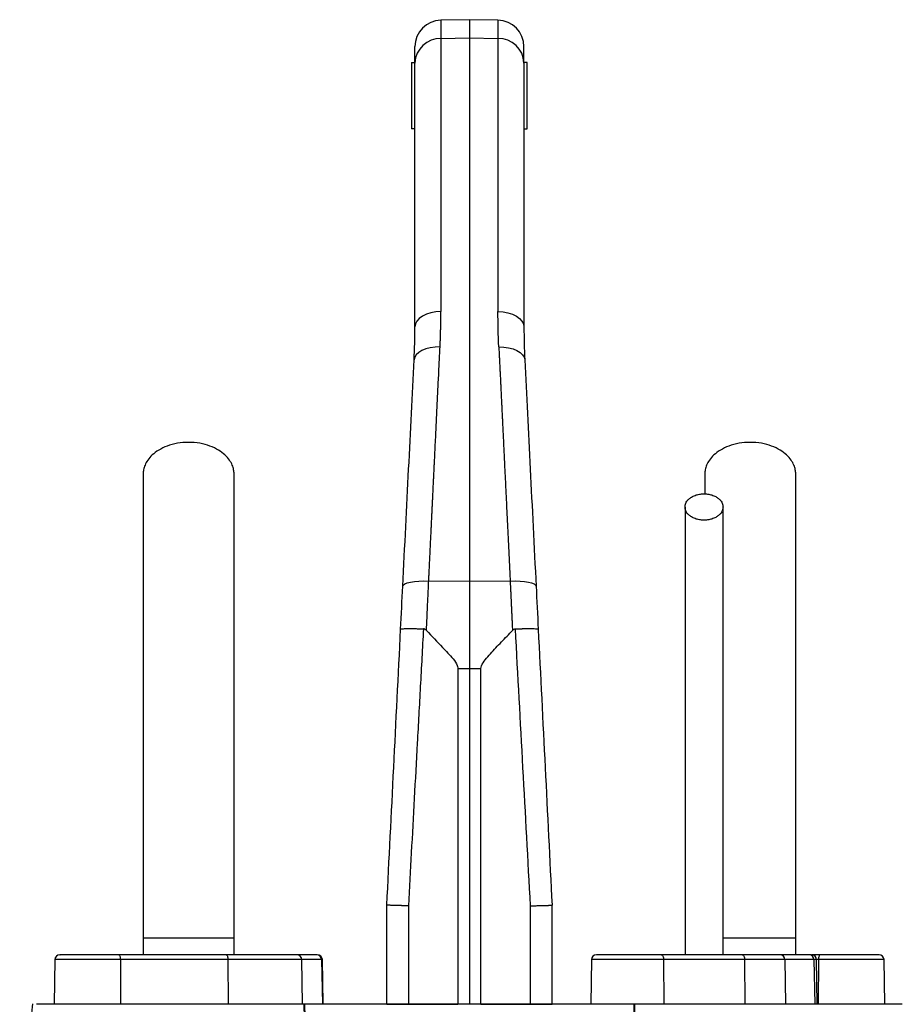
# Model space of a CAD drawing. Extents: x 167 to 762, y 3 to 2086.
# Tile 16 of 16: x 328 to 595, y 1788 to 2086. Entities that reach past the tile are written whole.
import ezdxf

# ---------------------------------------------------------------- set-up
doc = ezdxf.new("R2010")
doc.units = 0
doc.layers.get('0').update_dxf_attribs({"linetype": 'CONTINUOUS'})

msp = doc.modelspace()

# ---------------------------------------------------------------- linework, layer by layer
at = {"color": 7, "linetype": 'CONTINUOUS'}
for p, q in [((464.34, 2085.75), (455.7, 2085.6)), ((455.7, 2085.6), (455.7, 2080.09)), ((472.98, 2085.6), (464.34, 2085.75)), ((464.34, 2085.75), (464.34, 2080.23)), ((472.98, 2085.6), (472.98, 2080.09)), ((455.7, 2080.09), (464.34, 2080.23)), ((455.7, 2080.09), (455.7, 1997.45)), ((464.34, 2080.23), (464.34, 1915.9)), ((464.34, 2080.23), (472.98, 2080.09)), ((472.98, 2080.09), (472.98, 1997.45)), ((446.84, 2072.75), (447.84, 2072.75)), ((446.84, 2072.75), (446.84, 2052.75)), ((481.84, 2072.75), (480.84, 2072.75)), ((481.84, 2052.75), (481.84, 2072.75)), ((447.84, 2052.75), (446.84, 2052.75)), ((480.84, 2052.75), (481.84, 2052.75)), ((535.59, 1948.26), (535.59, 1942.23)), ((452.02, 1915.84), (464.34, 1915.9)), ((464.34, 1915.9), (464.34, 1889.39)), ((464.34, 1915.9), (476.66, 1915.84)), ((460.85, 1889.39), (464.34, 1889.39)), ((460.85, 1889.39), (460.85, 1787.75)), ((464.34, 1889.39), (464.34, 1787.75)), ((464.34, 1889.39), (467.83, 1889.39)), ((467.83, 1787.75), (467.83, 1889.39)), ((439.34, 1787.75), (439.34, 1817.75)), ((445.86, 1817.55), (445.86, 1787.75)), ((482.82, 1787.75), (482.82, 1817.55)), ((489.34, 1787.75), (489.34, 1817.75)), ((365.59, 1807.75), (365.59, 1802.75)), ((393.09, 1807.75), (365.59, 1807.75)), ((393.09, 1802.75), (393.09, 1807.75)), ((563.09, 1807.75), (541.05, 1807.75)), ((563.09, 1802.75), (563.09, 1807.75)), ((338.86, 1801.27), (338.63, 1787.75)), ((358.68, 1801.27), (338.86, 1801.27)), ((390.72, 1802.75), (358.17, 1802.75)), ((358.68, 1801.27), (358.76, 1787.75)), ((391.23, 1801.27), (358.68, 1801.27)), ((391.23, 1801.27), (391.31, 1787.75)), ((413.58, 1801.27), (391.23, 1801.27)), ((418.11, 1802.75), (412.1, 1802.75)), ((413.81, 1787.75), (413.58, 1801.27)), ((419.59, 1801.27), (413.58, 1801.27)), ((419.59, 1801.27), (419.82, 1787.75)), ((419.82, 1801.27), (419.59, 1801.27)), ((420.05, 1787.75), (419.82, 1801.27)), ((501.29, 1801.27), (501.06, 1787.75)), ((523.1, 1801.27), (501.29, 1801.27)), ((546.91, 1802.75), (522.38, 1802.75)), ((523.1, 1801.27), (523.21, 1787.75)), ((547.63, 1801.27), (523.1, 1801.27)), ((547.63, 1801.27), (547.74, 1787.75)), ((559.77, 1801.27), (547.63, 1801.27)), ((567.2, 1802.75), (558.35, 1802.75)), ((559.77, 1801.27), (560, 1787.75)), ((568.63, 1801.27), (559.77, 1801.27)), ((570.51, 1802.75), (568.06, 1802.75)), ((568.63, 1801.27), (568.85, 1787.75)), ((569.39, 1801.27), (568.63, 1801.27)), ((569.62, 1787.75), (569.39, 1801.27)), ((570, 1801.27), (569.39, 1801.27)), ((570, 1801.27), (569.92, 1787.75)), ((589.82, 1801.27), (570, 1801.27)), ((590.05, 1787.75), (589.82, 1801.27)), ((339.34, 1787.75), (333.32, 1787.75)), ((439.34, 1787.75), (445.86, 1787.75)), ((445.86, 1787.75), (460.85, 1787.75)), ((467.83, 1787.75), (482.82, 1787.75)), ((482.82, 1787.75), (489.34, 1787.75)), ((595.36, 1787.75), (589.34, 1787.75))]:
    msp.add_line(p, q, dxfattribs=at)
at = {"color": 7, "linetype": 'CONTINUOUS', "flags": 128}
for points in [[(455.7, 1997.45), (454.16, 1997.35), (452.68, 1997.07), (451.32, 1996.63), (450.13, 1996.05), (449.16, 1995.33), (448.44, 1994.53), (447.99, 1993.65), (447.84, 1992.74)], [(472.98, 1997.45), (474.52, 1997.35), (476, 1997.07), (477.36, 1996.63), (478.55, 1996.05), (479.52, 1995.33), (480.24, 1994.53), (480.69, 1993.65), (480.84, 1992.74)], [(455.44, 1986.71), (453.93, 1986.67), (452.48, 1986.47), (451.13, 1986.13), (449.96, 1985.64), (448.98, 1985.04), (448.25, 1984.34), (447.78, 1983.57), (447.59, 1982.76)], [(473.24, 1986.71), (474.75, 1986.67), (476.2, 1986.47), (477.55, 1986.13), (478.72, 1985.64), (479.7, 1985.04), (480.43, 1984.34), (480.9, 1983.57), (481.09, 1982.76)], [(444.17, 1914.25), (444.33, 1914.62), (444.79, 1914.97), (445.52, 1915.27), (446.49, 1915.52), (447.67, 1915.71), (449.02, 1915.82), (450.49, 1915.87), (452.02, 1915.84)], [(476.66, 1915.84), (478.19, 1915.87), (479.66, 1915.82), (481.01, 1915.71), (482.19, 1915.52), (483.16, 1915.27), (483.89, 1914.97), (484.35, 1914.62), (484.51, 1914.25)], [(358.17, 1802.75), (358.26, 1802.72), (358.36, 1802.64), (358.45, 1802.5), (358.52, 1802.32), (358.59, 1802.09), (358.64, 1801.84), (358.67, 1801.56), (358.68, 1801.27)], [(390.72, 1802.75), (390.82, 1802.72), (390.91, 1802.64), (391, 1802.5), (391.08, 1802.32), (391.14, 1802.09), (391.19, 1801.84), (391.22, 1801.56), (391.23, 1801.27)], [(522.38, 1802.75), (522.52, 1802.72), (522.65, 1802.64), (522.78, 1802.5), (522.88, 1802.32), (522.97, 1802.09), (523.04, 1801.84), (523.08, 1801.56), (523.1, 1801.27)], [(546.91, 1802.75), (547.05, 1802.72), (547.18, 1802.64), (547.31, 1802.5), (547.42, 1802.32), (547.5, 1802.09), (547.57, 1801.84), (547.61, 1801.56), (547.63, 1801.27)], [(570.51, 1802.75), (570.42, 1802.72), (570.32, 1802.64), (570.23, 1802.5), (570.16, 1802.32), (570.09, 1802.09), (570.04, 1801.84), (570.01, 1801.56), (570, 1801.27)]]:
    msp.add_lwpolyline(points, dxfattribs=at)
at = {"color": 7, "linetype": 'CONTINUOUS'}
for centre, radius, start, end in [((455.84, 2077.6), 8, 91, 180), ((472.84, 2077.6), 8, 0, 89), ((455.57, 2072.35), 7.74, 89.0509, 178.0071), ((473.11, 2072.35), 7.74, 1.9929, 90.9491), ((340.36, 1801.25), 1.5, 90, 179), ((412.09, 1801.26), 1.49, 0.5561, 89.5682), ((418.1, 1801.26), 1.49, 0.5561, 89.5682), ((418.32, 1801.25), 1.5, 1, 90), ((502.79, 1801.25), 1.5, 90, 179), ((558.31, 1801.29), 1.46, 359.4887, 88.4765), ((567.16, 1801.29), 1.46, 359.4882, 88.477), ((567.89, 1801.25), 1.5, 1, 90), ((588.32, 1801.25), 1.5, 1, 90)]:
    msp.add_arc(centre, radius, start, end, dxfattribs=at)
for points in [[(447.84, 2072.62), (447.84, 2075.91), (447.84, 2077.6), (447.84, 2077.6)], [(447.84, 1992.74), (447.84, 2028.85), (447.84, 2056.59), (447.84, 2072.62)], [(480.84, 2072.62), (480.84, 2056.59), (480.84, 2028.85), (480.84, 1992.74)], [(473.24, 1986.71), (473.06, 1990.36), (472.98, 1993.94), (472.98, 1997.45)], [(447.59, 1982.76), (447.76, 1986.15), (447.84, 1989.48), (447.84, 1992.74)], [(480.84, 1992.74), (480.84, 1989.48), (480.92, 1986.15), (481.09, 1982.76)], [(443.52, 1901.28), (443.74, 1905.65), (443.95, 1909.99), (444.17, 1914.25)], [(484.51, 1914.25), (484.73, 1909.99), (484.94, 1905.65), (485.16, 1901.28)], [(439.34, 1817.75), (440.72, 1845.43), (442.12, 1873.29), (443.52, 1901.28)], [(482.82, 1817.55), (481.31, 1845.32), (479.79, 1873.27), (478.26, 1901.36)], [(485.16, 1901.28), (486.56, 1873.29), (487.96, 1845.43), (489.34, 1817.75)], [(412.1, 1802.75), (410.04, 1802.75), (401.88, 1802.75), (390.72, 1802.75)], [(558.35, 1802.75), (556.4, 1802.75), (552.31, 1802.75), (546.91, 1802.75)], [(414.45, 1787.75), (414.38, 1787.75), (414.31, 1787.75), (414.24, 1787.75)], [(421.87, 1787.75), (419.34, 1787.75), (416.87, 1787.75), (414.45, 1787.75)], [(464.34, 1787.75), (460.7, 1787.75), (453.34, 1787.75), (442.38, 1787.75), (431.77, 1787.75), (425.08, 1787.75), (421.87, 1787.75)], [(506.81, 1787.75), (503.6, 1787.75), (496.91, 1787.75), (486.3, 1787.75), (475.34, 1787.75), (467.98, 1787.75), (464.34, 1787.75)], [(514.23, 1787.75), (511.81, 1787.75), (509.34, 1787.75), (506.81, 1787.75)], [(514.44, 1787.75), (514.37, 1787.75), (514.3, 1787.75), (514.23, 1787.75)]]:
    msp.add_open_spline(points, degree=3, dxfattribs=at)
for points, knots in [([(480.84, 2072.62), (480.84, 2073.51), (480.84, 2075.32), (480.84, 2076.9), (480.84, 2077.66), (480.84, 2077.52), (480.84, 2077.49)], [0, 0, 0, 0, 0.295621, 0.598185, 0.907238, 1, 1, 1, 1]), ([(455.44, 1986.71), (455.46, 1987.11), (455.5, 1987.9), (455.54, 1989.1), (455.59, 1990.29), (455.62, 1991.49), (455.65, 1992.68), (455.67, 1993.87), (455.69, 1995.07), (455.7, 1996.26), (455.7, 1997.06), (455.7, 1997.45)], [0, 0, 0, 0, 0.109289, 0.219029, 0.329221, 0.439867, 0.550971, 0.662534, 0.774559, 0.887046, 1, 1, 1, 1]), ([(452.02, 1915.84), (452.04, 1916.36), (452.09, 1917.39), (452.17, 1918.93), (452.24, 1920.46), (452.31, 1921.98), (452.39, 1923.49), (452.46, 1924.99), (452.53, 1926.47), (452.6, 1927.94), (452.67, 1929.4), (452.74, 1930.85), (452.81, 1932.29), (452.88, 1933.72), (452.95, 1935.13), (453.02, 1936.54), (453.08, 1937.93), (453.15, 1939.31), (453.22, 1940.68), (453.28, 1942.03), (453.35, 1943.38), (453.41, 1944.71), (453.47, 1946.03), (453.54, 1947.35), (453.6, 1948.64), (453.66, 1949.93), (453.73, 1951.21), (453.82, 1953.09), (453.94, 1955.57), (454.08, 1958.62), (454.23, 1961.63), (454.37, 1964.6), (454.51, 1967.52), (454.65, 1970.39), (454.79, 1973.22), (454.92, 1976.01), (455.06, 1978.75), (455.19, 1981.45), (455.31, 1984.1), (455.4, 1985.84), (455.44, 1986.71)], [0, 0, 0, 0, 0.020652, 0.041188, 0.061608, 0.081912, 0.1021, 0.122172, 0.142127, 0.161966, 0.181689, 0.201296, 0.220787, 0.240162, 0.25942, 0.278562, 0.297588, 0.316498, 0.335292, 0.35397, 0.372531, 0.390976, 0.409305, 0.427518, 0.445615, 0.463595, 0.48146, 0.499208, 0.542872, 0.586185, 0.629147, 0.671757, 0.714017, 0.755925, 0.797482, 0.838688, 0.879543, 0.920047, 0.960199, 1, 1, 1, 1]), ([(473.24, 1986.71), (473.26, 1986.26), (473.3, 1985.36), (473.37, 1983.99), (473.44, 1982.62), (473.5, 1981.23), (473.57, 1979.83), (473.64, 1978.42), (473.71, 1977), (473.78, 1975.57), (473.85, 1974.12), (473.92, 1972.66), (473.99, 1971.19), (474.06, 1969.7), (474.13, 1968.21), (474.21, 1966.7), (474.28, 1965.18), (474.35, 1963.65), (474.43, 1962.11), (474.5, 1960.55), (474.58, 1958.98), (474.66, 1957.4), (474.73, 1955.81), (474.81, 1954.2), (474.9, 1952.34), (475, 1950.22), (475.12, 1947.81), (475.24, 1945.37), (475.36, 1942.88), (475.48, 1940.36), (475.6, 1937.79), (475.73, 1935.19), (475.86, 1932.54), (475.99, 1929.86), (476.12, 1927.13), (476.25, 1924.37), (476.39, 1921.56), (476.53, 1918.72), (476.62, 1916.8), (476.66, 1915.84)], [0, 0, 0, 0, 0.02066, 0.041416, 0.062266, 0.083211, 0.104251, 0.125387, 0.146617, 0.167942, 0.189361, 0.210876, 0.232486, 0.254191, 0.27599, 0.297885, 0.319875, 0.341959, 0.364138, 0.386413, 0.408782, 0.431246, 0.453805, 0.476459, 0.499208, 0.53236, 0.565915, 0.599873, 0.634234, 0.668998, 0.704164, 0.739734, 0.775706, 0.812081, 0.84886, 0.88604, 0.923624, 0.961611, 1, 1, 1, 1]), ([(444.17, 1914.25), (444.77, 1926.38), (445.37, 1938.25), (446.51, 1961.19), (447.07, 1972.25), (447.59, 1982.76)], [0, 0, 0, 0, 0.5, 0.5, 1, 1, 1, 1]), ([(481.09, 1982.76), (481.61, 1972.25), (482.17, 1961.19), (483.31, 1938.25), (483.91, 1926.38), (484.51, 1914.25)], [0, 0, 0, 0, 0.5, 0.5, 1, 1, 1, 1]), ([(393.09, 1948.26), (393.09, 1948.66), (393.05, 1949.08), (392.88, 1949.98), (392.75, 1950.45), (392.33, 1951.43), (392.06, 1951.94), (391.34, 1952.97), (390.89, 1953.49), (389.79, 1954.51), (389.14, 1955.01), (387.62, 1955.93), (386.76, 1956.35), (384.86, 1957.06), (383.82, 1957.34), (381.63, 1957.73), (380.49, 1957.83), (378.19, 1957.83), (377.05, 1957.73), (374.86, 1957.34), (373.82, 1957.06), (371.92, 1956.35), (371.06, 1955.93), (369.54, 1955.01), (368.89, 1954.51), (367.79, 1953.49), (367.34, 1952.97), (366.62, 1951.94), (366.35, 1951.43), (365.93, 1950.45), (365.8, 1949.98), (365.63, 1949.08), (365.59, 1948.66), (365.59, 1948.26)], [0, 0, 0, 0, 0.0625, 0.0625, 0.125, 0.125, 0.1875, 0.1875, 0.25, 0.25, 0.3125, 0.3125, 0.375, 0.375, 0.4375, 0.4375, 0.5, 0.5, 0.5625, 0.5625, 0.625, 0.625, 0.6875, 0.6875, 0.75, 0.75, 0.8125, 0.8125, 0.875, 0.875, 0.9375, 0.9375, 1, 1, 1, 1]), ([(563.09, 1948.26), (563.09, 1948.66), (563.05, 1949.08), (562.88, 1949.98), (562.75, 1950.45), (562.33, 1951.43), (562.06, 1951.94), (561.34, 1952.97), (560.89, 1953.49), (559.79, 1954.51), (559.14, 1955.01), (557.62, 1955.93), (556.76, 1956.35), (554.86, 1957.06), (553.82, 1957.34), (551.63, 1957.73), (550.49, 1957.83), (548.19, 1957.83), (547.05, 1957.73), (544.86, 1957.34), (543.82, 1957.06), (541.92, 1956.35), (541.06, 1955.93), (539.54, 1955.01), (538.89, 1954.51), (537.79, 1953.49), (537.34, 1952.97), (536.62, 1951.94), (536.35, 1951.43), (535.93, 1950.45), (535.8, 1949.98), (535.63, 1949.08), (535.59, 1948.66), (535.59, 1948.26)], [0, 0, 0, 0, 0.0625, 0.0625, 0.125, 0.125, 0.1875, 0.1875, 0.25, 0.25, 0.3125, 0.3125, 0.375, 0.375, 0.4375, 0.4375, 0.5, 0.5, 0.5625, 0.5625, 0.625, 0.625, 0.6875, 0.6875, 0.75, 0.75, 0.8125, 0.8125, 0.875, 0.875, 0.9375, 0.9375, 1, 1, 1, 1]), ([(365.59, 1948.26), (365.59, 1945.33), (365.59, 1939.51), (365.59, 1930.73), (365.59, 1921.85), (365.59, 1912.79), (365.59, 1903.43), (365.59, 1893.7), (365.59, 1883.96), (365.59, 1874.31), (365.59, 1864.83), (365.59, 1855.17), (365.59, 1844.44), (365.59, 1832.72), (365.59, 1820.15), (365.59, 1811.85), (365.59, 1807.75)], [0, 0, 0, 0, 0.0796439, 0.1580087, 0.2351239, 0.3110142, 0.3856143, 0.4590053, 0.5312518, 0.5933105, 0.6542599, 0.7143005, 0.7735076, 0.8508697, 0.9263193, 1, 1, 1, 1]), ([(393.09, 1807.75), (393.09, 1810.28), (393.09, 1815.55), (393.09, 1823.76), (393.09, 1832.57), (393.09, 1841.24), (393.09, 1849.65), (393.09, 1857.69), (393.09, 1865.94), (393.09, 1874.69), (393.09, 1883.83), (393.09, 1893.25), (393.09, 1902.57), (393.09, 1911.75), (393.09, 1920.83), (393.09, 1929.9), (393.09, 1939.05), (393.09, 1945.15), (393.09, 1948.26)], [0, 0, 0, 0, 0.045521, 0.094717, 0.147611, 0.204276, 0.251456, 0.300858, 0.352419, 0.406213, 0.470225, 0.53729, 0.607172, 0.679907, 0.755587, 0.834151, 0.915609, 1, 1, 1, 1]), ([(563.09, 1807.75), (563.09, 1810.28), (563.09, 1815.55), (563.09, 1823.76), (563.09, 1832.57), (563.09, 1841.24), (563.09, 1849.65), (563.09, 1857.69), (563.09, 1865.94), (563.09, 1874.69), (563.09, 1883.83), (563.09, 1893.25), (563.09, 1902.57), (563.09, 1911.75), (563.09, 1920.83), (563.09, 1929.9), (563.09, 1939.05), (563.09, 1945.15), (563.09, 1948.26)], [0, 0, 0, 0, 0.045521, 0.094717, 0.147611, 0.204276, 0.251456, 0.300858, 0.352419, 0.406213, 0.470225, 0.53729, 0.607172, 0.679907, 0.755587, 0.834151, 0.915609, 1, 1, 1, 1]), ([(529.59, 1938.26), (529.59, 1938.59), (529.65, 1938.97), (529.91, 1939.59), (530.02, 1939.8), (530.32, 1940.23), (530.51, 1940.45), (530.97, 1940.88), (531.24, 1941.08), (531.88, 1941.47), (532.24, 1941.64), (533.03, 1941.94), (533.47, 1942.06), (534.38, 1942.22), (534.86, 1942.26), (535.82, 1942.26), (536.3, 1942.22), (537.21, 1942.06), (537.65, 1941.94), (538.44, 1941.64), (538.8, 1941.47), (539.44, 1941.08), (539.71, 1940.88), (540.17, 1940.45), (540.36, 1940.23), (540.66, 1939.8), (540.77, 1939.59), (541.03, 1938.97), (541.09, 1938.59), (541.09, 1938.26)], [0, 0, 0, 0, 0.125, 0.125, 0.1875, 0.1875, 0.25, 0.25, 0.3125, 0.3125, 0.375, 0.375, 0.4375, 0.4375, 0.5, 0.5, 0.5625, 0.5625, 0.625, 0.625, 0.6875, 0.6875, 0.75, 0.75, 0.8125, 0.8125, 0.875, 0.875, 1, 1, 1, 1]), ([(529.59, 1938.26), (529.59, 1936.29), (529.59, 1932.56), (529.59, 1927.25), (529.59, 1922.56), (529.59, 1918.48), (529.59, 1914.71), (529.59, 1911.05), (529.59, 1907.23), (529.59, 1902.25), (529.59, 1895.98), (529.59, 1888.26), (529.59, 1880.54), (529.59, 1872.88), (529.59, 1865.41), (529.59, 1857.89), (529.59, 1851.76), (529.59, 1847.13), (529.59, 1843.62), (529.59, 1839.52), (529.59, 1834.57), (529.59, 1828.78), (529.59, 1822.18), (529.59, 1814.78), (529.59, 1808.21), (529.59, 1804.1), (529.59, 1802.75)], [0, 0, 0, 0, 0.055267, 0.10444, 0.147521, 0.184513, 0.21542, 0.248695, 0.281657, 0.315158, 0.376188, 0.437587, 0.499107, 0.551591, 0.604003, 0.655122, 0.702914, 0.723263, 0.744126, 0.769888, 0.800965, 0.83733, 0.878131, 0.923975, 0.974885, 1, 1, 1, 1]), ([(541.09, 1938.26), (541.09, 1937.93), (541.03, 1937.55), (540.77, 1936.94), (540.66, 1936.72), (540.36, 1936.29), (540.17, 1936.07), (539.71, 1935.65), (539.44, 1935.44), (538.8, 1935.05), (538.44, 1934.88), (537.65, 1934.58), (537.21, 1934.46), (536.3, 1934.3), (535.82, 1934.26), (534.86, 1934.26), (534.38, 1934.3), (533.47, 1934.46), (533.03, 1934.58), (532.24, 1934.88), (531.88, 1935.05), (531.24, 1935.44), (530.97, 1935.65), (530.51, 1936.07), (530.32, 1936.29), (530.02, 1936.72), (529.91, 1936.94), (529.65, 1937.55), (529.59, 1937.93), (529.59, 1938.26)], [0, 0, 0, 0, 0.125, 0.125, 0.1875, 0.1875, 0.25, 0.25, 0.3125, 0.3125, 0.375, 0.375, 0.4375, 0.4375, 0.5, 0.5, 0.5625, 0.5625, 0.625, 0.625, 0.6875, 0.6875, 0.75, 0.75, 0.8125, 0.8125, 0.875, 0.875, 1, 1, 1, 1]), ([(541.09, 1802.75), (541.09, 1804.45), (541.09, 1809.09), (541.09, 1816.25), (541.09, 1823.78), (541.09, 1830.03), (541.09, 1835.28), (541.09, 1839.98), (541.09, 1846.64), (541.09, 1855.35), (541.09, 1865.79), (541.09, 1875.2), (541.09, 1883.67), (541.09, 1891.16), (541.09, 1898.06), (541.09, 1903.32), (541.09, 1907.46), (541.09, 1910.97), (541.09, 1915.16), (541.09, 1920.02), (541.09, 1925.53), (541.09, 1931.68), (541.09, 1935.99), (541.09, 1938.26)], [0, 0, 0, 0, 0.031526, 0.086057, 0.132733, 0.171571, 0.202645, 0.231142, 0.260031, 0.328885, 0.39862, 0.468523, 0.527312, 0.585971, 0.642144, 0.694117, 0.718091, 0.748453, 0.785466, 0.82912, 0.879421, 0.93638, 1, 1, 1, 1]), ([(451.32, 1900.89), (451.34, 1901.24), (451.37, 1901.94), (451.42, 1902.99), (451.47, 1904.02), (451.52, 1905.03), (451.56, 1906.02), (451.61, 1907), (451.65, 1907.96), (451.69, 1908.9), (451.74, 1909.83), (451.78, 1910.74), (451.82, 1911.63), (451.86, 1912.51), (451.9, 1913.36), (451.94, 1914.21), (451.98, 1915.03), (452, 1915.57), (452.02, 1915.84)], [0, 0, 0, 0, 0.070264, 0.139492, 0.207686, 0.274845, 0.340968, 0.406056, 0.470109, 0.533127, 0.59511, 0.656057, 0.715969, 0.774846, 0.832687, 0.889494, 0.945265, 1, 1, 1, 1]), ([(476.66, 1915.84), (476.68, 1915.51), (476.71, 1914.84), (476.76, 1913.82), (476.81, 1912.77), (476.86, 1911.7), (476.91, 1910.6), (476.96, 1909.47), (477.01, 1908.32), (477.07, 1907.15), (477.12, 1905.94), (477.18, 1904.72), (477.24, 1903.46), (477.3, 1902.18), (477.34, 1901.32), (477.36, 1900.89)], [0, 0, 0, 0, 0.0675138, 0.136596, 0.2072464, 0.2794652, 0.3532522, 0.4286074, 0.5055308, 0.5840223, 0.6640819, 0.7457095, 0.8289051, 0.9136686, 1, 1, 1, 1]), ([(443.52, 1901.28), (443.52, 1901.29), (443.52, 1901.3), (443.54, 1901.32), (443.58, 1901.33), (443.66, 1901.36), (443.81, 1901.39), (444.12, 1901.42), (444.63, 1901.45), (445.49, 1901.47), (446.5, 1901.47), (447.47, 1901.46), (448.23, 1901.44), (448.76, 1901.42), (449.31, 1901.4), (449.86, 1901.38), (450.23, 1901.37), (450.42, 1901.36)], [0, 0, 0, 0, 0.02369, 0.052406, 0.08635, 0.125736, 0.198414, 0.250315, 0.383817, 0.500073, 0.628331, 0.749875, 0.800696, 0.851249, 0.901401, 0.951024, 1, 1, 1, 1]), ([(450.42, 1901.36), (450.1, 1895.55), (449.48, 1884.03), (448.55, 1866.93), (447.63, 1850.17), (446.74, 1833.74), (446.15, 1822.91), (445.86, 1817.55)], [0, 0, 0, 0, 0.2081, 0.41215, 0.61215, 0.8081, 1, 1, 1, 1]), ([(451.32, 1900.89), (451.21, 1900.99), (451, 1901.19), (450.67, 1901.34), (450.48, 1901.36), (450.42, 1901.36)], [0, 0, 0, 0, 0.448259, 0.826591, 1, 1, 1, 1]), ([(477.36, 1900.89), (477.47, 1900.99), (477.68, 1901.19), (478.01, 1901.34), (478.2, 1901.36), (478.26, 1901.36)], [0, 0, 0, 0, 0.448259, 0.826592, 1, 1, 1, 1]), ([(478.26, 1901.36), (478.36, 1901.37), (478.54, 1901.37), (478.82, 1901.38), (479.09, 1901.39), (479.37, 1901.4), (479.64, 1901.41), (479.91, 1901.42), (480.18, 1901.43), (480.45, 1901.44), (480.71, 1901.44), (481.29, 1901.46), (482.18, 1901.47), (483.19, 1901.47), (484.05, 1901.45), (484.56, 1901.42), (484.87, 1901.39), (485.03, 1901.36), (485.12, 1901.33), (485.16, 1901.3), (485.16, 1901.29), (485.16, 1901.28)], [0, 0, 0, 0, 0.024402, 0.04898, 0.073721, 0.098609, 0.12363, 0.148768, 0.174006, 0.199328, 0.224718, 0.250158, 0.371693, 0.499951, 0.6162, 0.749702, 0.801598, 0.874277, 0.925565, 0.967308, 1, 1, 1, 1]), ([(451.32, 1900.89), (452.93, 1899.17), (455.07, 1896.88), (457.84, 1894.08), (459.46, 1892.35), (460.48, 1890.82), (460.84, 1889.76), (460.85, 1889.45), (460.85, 1889.39)], [0, 0, 0, 0, 0.4672299, 0.6250509, 0.7826484, 0.9376665, 0.9885064, 1, 1, 1, 1]), ([(467.83, 1889.39), (467.88, 1889.67), (468.04, 1890.65), (469.77, 1892.74), (472.3, 1895.68), (475.15, 1898.57), (476.81, 1900.31), (477.36, 1900.89)], [0, 0, 0, 0, 0.057085, 0.195556, 0.518651, 0.842102, 1, 1, 1, 1]), ([(445.86, 1817.55), (445.77, 1817.55), (445.59, 1817.55), (445.32, 1817.56), (445.07, 1817.57), (444.81, 1817.57), (444.57, 1817.58), (444.34, 1817.59), (444.11, 1817.59), (443.89, 1817.6), (443.68, 1817.61), (443.47, 1817.61), (443.28, 1817.62), (443.09, 1817.62), (442.91, 1817.63), (442.73, 1817.63), (442.57, 1817.64), (442.41, 1817.64), (442.26, 1817.64), (442.11, 1817.65), (441.97, 1817.65), (441.84, 1817.66), (441.72, 1817.66), (441.6, 1817.66), (441.49, 1817.67), (441.38, 1817.67), (441.28, 1817.67), (441.09, 1817.68), (440.82, 1817.69), (440.5, 1817.7), (440.22, 1817.71), (439.98, 1817.72), (439.78, 1817.72), (439.62, 1817.73), (439.49, 1817.74), (439.4, 1817.74), (439.35, 1817.74), (439.34, 1817.75), (439.34, 1817.75)], [0, 0, 0, 0, 0.025181, 0.049885, 0.074113, 0.097863, 0.121137, 0.143934, 0.166254, 0.188096, 0.209463, 0.230352, 0.250764, 0.270699, 0.290158, 0.309139, 0.327644, 0.345672, 0.363222, 0.380296, 0.396893, 0.413013, 0.428656, 0.443823, 0.458512, 0.472724, 0.48646, 0.499719, 0.552817, 0.605233, 0.656967, 0.708018, 0.758387, 0.808074, 0.857078, 0.905401, 0.953041, 1, 1, 1, 1]), ([(482.82, 1817.55), (482.87, 1817.55), (483.09, 1817.55), (483.59, 1817.57), (484.41, 1817.59), (485.49, 1817.62), (486.58, 1817.65), (487.38, 1817.67), (487.9, 1817.69), (488.25, 1817.7), (488.56, 1817.71), (488.81, 1817.72), (489.01, 1817.73), (489.16, 1817.74), (489.27, 1817.74), (489.33, 1817.74), (489.34, 1817.75), (489.34, 1817.75)], [0, 0, 0, 0, 0.015303, 0.060737, 0.13804, 0.249527, 0.385809, 0.499501, 0.559254, 0.618347, 0.67659, 0.733813, 0.789863, 0.844607, 0.897935, 0.949756, 1, 1, 1, 1]), ([(358.17, 1802.75), (357.07, 1802.75), (354.83, 1802.75), (351.29, 1802.75), (347.94, 1802.75), (345.01, 1802.75), (342.64, 1802.75), (341.06, 1802.75), (340.32, 1802.75), (340.43, 1802.75), (340.46, 1802.75)], [0, 0, 0, 0, 0.134009, 0.272745, 0.411481, 0.54549, 0.6795, 0.818236, 0.956972, 1, 1, 1, 1]), ([(522.38, 1802.75), (521.2, 1802.75), (518.77, 1802.75), (514.7, 1802.75), (510.8, 1802.75), (507.4, 1802.75), (504.79, 1802.75), (503.08, 1802.75), (502.92, 1802.75), (502.85, 1802.75)], [0, 0, 0, 0, 0.1412222, 0.2889937, 0.4367655, 0.5779874, 0.7192091, 0.8669815, 1, 1, 1, 1]), ([(567.86, 1802.75), (567.86, 1802.75), (568.04, 1802.75), (567.61, 1802.75), (567.2, 1802.75)], [0, 0, 0, 0, 0.052217, 1, 1, 1, 1]), ([(588.22, 1802.75), (588.25, 1802.75), (588.36, 1802.75), (587.62, 1802.75), (586.04, 1802.75), (583.67, 1802.75), (580.74, 1802.75), (577.39, 1802.75), (573.85, 1802.75), (571.61, 1802.75), (570.51, 1802.75)], [0, 0, 0, 0, 0.043028, 0.181764, 0.3205, 0.45451, 0.588519, 0.727255, 0.865991, 1, 1, 1, 1]), ([(332.13, 1787.94), (331.79, 1785.29), (331.12, 1779.97), (330.08, 1771.93), (329.13, 1764.63), (328.48, 1760.02), (328.21, 1758.08)], [0, 0, 0, 0, 0.268908, 0.537679, 0.805031, 1, 1, 1, 1]), ([(414.24, 1787.75), (404.46, 1787.75), (386.15, 1787.75), (363.81, 1787.75), (347.59, 1787.75), (341.3, 1787.75), (339.34, 1787.75)], [0.5613215, 0.5613215, 0.5613215, 0.5613215, 0.6402104, 0.7193656, 0.7985207, 0.8776759, 0.8776759, 0.8776759, 0.8776759]), ([(414.24, 1787.75), (414.25, 1786.96), (414.27, 1785.38), (414.31, 1782.23), (414.4, 1776.7), (414.5, 1770.56), (414.59, 1764.23), (414.67, 1759.01), (414.73, 1754.07), (414.77, 1749.62), (414.79, 1745.95), (414.81, 1742.13), (414.81, 1738.3), (414.79, 1734.47), (414.76, 1730.64), (414.71, 1726.8), (414.65, 1722.96), (414.56, 1719.11), (414.46, 1715.26), (414.38, 1712.69), (414.33, 1711.41)], [0, 0, 0, 0, 0.031247, 0.062496, 0.124996, 0.250002, 0.305427, 0.375009, 0.455961, 0.500013, 0.550013, 0.60001, 0.650007, 0.700005, 0.750006, 0.800007, 0.850003, 0.899999, 0.949996, 1, 1, 1, 1]), ([(414.45, 1787.75), (414.46, 1786.73), (414.49, 1783.58), (414.56, 1778.67), (414.63, 1773.38), (414.73, 1767.05), (414.82, 1760.84), (414.89, 1754.49), (414.95, 1748.05), (414.98, 1740.14), (414.95, 1732.47), (414.88, 1726.79), (414.81, 1722.94), (414.73, 1719.1), (414.63, 1715.26), (414.54, 1712.69), (414.5, 1711.41)], [0, 0, 0, 0, 0.040395, 0.125005, 0.194119, 0.25001, 0.375012, 0.439354, 0.500014, 0.628324, 0.75001, 0.800179, 0.850261, 0.900257, 0.95017, 1, 1, 1, 1]), ([(514.18, 1711.41), (514.16, 1712.12), (514.11, 1713.55), (514.05, 1715.68), (513.99, 1717.81), (513.94, 1719.95), (513.89, 1722.09), (513.85, 1724.22), (513.81, 1726.36), (513.78, 1728.5), (513.73, 1733.04), (513.7, 1740.14), (513.73, 1748.05), (513.79, 1754.49), (513.86, 1760.84), (513.95, 1767.05), (514.05, 1773.38), (514.12, 1778.67), (514.19, 1783.58), (514.22, 1786.73), (514.23, 1787.75)], [0, 0, 0, 0, 0.027673, 0.055372, 0.083096, 0.110845, 0.138621, 0.166423, 0.194251, 0.222107, 0.249991, 0.371675, 0.499986, 0.560645, 0.624988, 0.74999, 0.80588, 0.875, 0.959609, 1, 1, 1, 1]), ([(514.35, 1711.41), (514.13, 1717.83), (513.99, 1724.24), (513.85, 1737.03), (513.86, 1743.41), (513.96, 1756.13), (514.06, 1762.47), (514.21, 1771.96), (514.26, 1775.12), (514.33, 1779.86), (514.35, 1781.44), (514.4, 1784.59), (514.42, 1786.17), (514.44, 1787.75)], [0, 0, 0, 0, 0.25, 0.25, 0.5, 0.5, 0.75, 0.75, 0.875, 0.875, 0.9375, 0.9375, 1, 1, 1, 1]), ([(589.34, 1787.75), (587.38, 1787.75), (581.09, 1787.75), (564.87, 1787.75), (542.53, 1787.75), (524.22, 1787.75), (514.44, 1787.75)], [0.5613215, 0.5613215, 0.5613215, 0.5613215, 0.6404767, 0.7196318, 0.798787, 0.8776759, 0.8776759, 0.8776759, 0.8776759])]:
    msp.add_open_spline(points, degree=3, knots=knots, dxfattribs=at)

doc.saveas('drawing.dxf')
